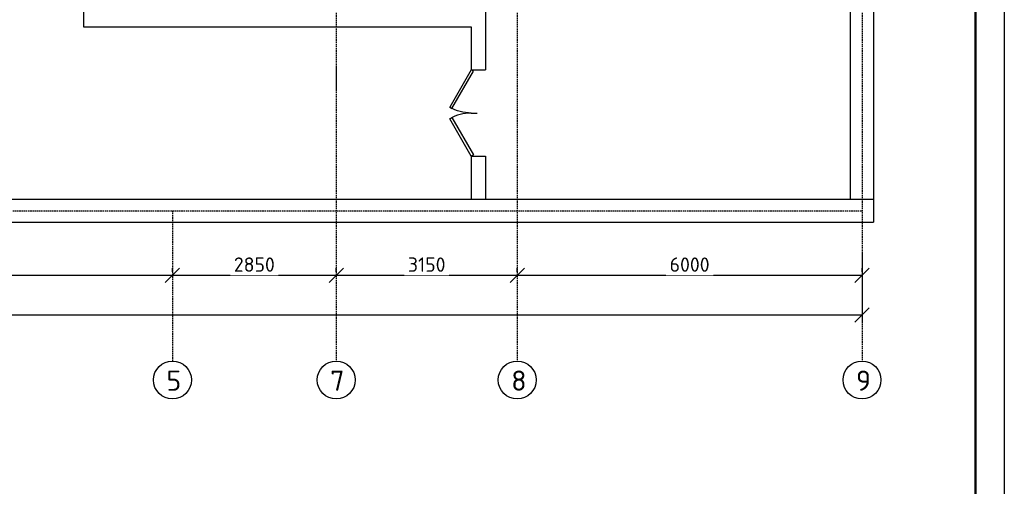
# Model space of a CAD drawing. Header units: inches. Extents: x 8001 to 766003, y -84601 to 563258.
# Tile 105 of 188: x 236371 to 253506, y 496898 to 505022. Entities that reach past the tile are written whole.
import ezdxf

# ---------------------------------------------------------------- set-up
doc = ezdxf.new("R2010")
doc.units = ezdxf.units.IN
doc.header["$MEASUREMENT"] = 0
doc.linetypes.add('Dashed', pattern=[19.05, 12.7, -6.35])
doc.layers.add('PDF_Text', color=7, linetype='Continuous', true_color=0x002eb8)
doc.layers.add('ПЛАН', color=250, linetype='Continuous', lineweight=30)
doc.styles.add('PDF ISOCPEUR', font='isocpeur.ttf')
doc.styles.add('Text style', font='isocpeur.ttf', dxfattribs={"height": 250})
doc.dimstyles.new('Dim Style', dxfattribs={"dimtxt": 250, "dimasz": 250, "dimexe": 125, "dimexo": 62.5, "dimgap": 62.5, "dimtad": 1, "dimdec": 0, "dimtxsty": 'Text style', "dimblk": 'OBLIQUE', "dimcen": 250, "dimclrd": 256, "dimclre": 256, "dimclrt": 256, "dimadec": 0, "dimazin": 0, "dimtfac": 1, "dimtdec": 0, "dimtmove": 0, "dimatfit": 3, "dimldrblk": 'OBLIQUE', "dimfxl": 1, "dimlwd": -1, "dimlwe": -1, "dimarcsym": 0})

# ---------------------------------------------------------------- blocks, each defined once
blk = doc.blocks.new('_Oblique')
at = {"color": 0, "linetype": 'ByBlock', "lineweight": -2}
blk.add_line((-0.5, -0.5), (0.5, 0.5), dxfattribs=at)
blk = doc.blocks.new('*D250')
at = {"transparency": 16777216}
for p, q in [((222297, 262513), (222297, 262575)), ((228297, 262513), (228297, 262575)), ((228297, 262450), (222297, 262450))]:
    blk.add_line(p, q, dxfattribs=at)
at = {"layer": 'Defpoints', "color": 0, "transparency": 16777216}
for p in [(222297, 262450), (222297, 262450), (228297, 262450)]:
    blk.add_point(p, dxfattribs=at)
at = {"transparency": 16777216, "xscale": 250, "yscale": 250, "zscale": 250, "rotation": 180}
blk.add_blockref('_Oblique', (222297, 262450), dxfattribs=at)
at = {"transparency": 16777216, "xscale": 250, "yscale": 250, "zscale": 250}
blk.add_blockref('_Oblique', (228297, 262450), dxfattribs=at)
at = {"transparency": 16777216, "insert": (225297, 262638), "char_height": 250, "attachment_point": 5, "style": 'Text style', "bg_fill": 3, "box_fill_scale": 1.25, "bg_fill_color": 256, "bg_fill_true_color": 13158600, "bg_fill_transparency": 0}
blk.add_mtext('6000', dxfattribs=at)
blk = doc.blocks.new('*D251')
at = {"transparency": 16777216}
for p, q in [((219147, 262513), (219147, 262575)), ((222297, 262513), (222297, 262575)), ((222297, 262450), (219147, 262450))]:
    blk.add_line(p, q, dxfattribs=at)
at = {"layer": 'Defpoints', "color": 0, "transparency": 16777216}
for p in [(219147, 262450), (219147, 262450), (222297, 262450)]:
    blk.add_point(p, dxfattribs=at)
at = {"transparency": 16777216, "xscale": 250, "yscale": 250, "zscale": 250, "rotation": 180}
blk.add_blockref('_Oblique', (219147, 262450), dxfattribs=at)
at = {"transparency": 16777216, "xscale": 250, "yscale": 250, "zscale": 250}
blk.add_blockref('_Oblique', (222297, 262450), dxfattribs=at)
at = {"transparency": 16777216, "insert": (220722, 262638), "char_height": 250, "attachment_point": 5, "style": 'Text style', "bg_fill": 3, "box_fill_scale": 1.25, "bg_fill_color": 256, "bg_fill_true_color": 13158600, "bg_fill_transparency": 0}
blk.add_mtext('3150', dxfattribs=at)
blk = doc.blocks.new('*D252')
at = {"transparency": 16777216}
for p, q in [((216297, 262513), (216297, 262575)), ((219147, 262513), (219147, 262575)), ((219147, 262450), (216297, 262450))]:
    blk.add_line(p, q, dxfattribs=at)
at = {"layer": 'Defpoints', "color": 0, "transparency": 16777216}
for p in [(216297, 262450), (216297, 262450), (219147, 262450)]:
    blk.add_point(p, dxfattribs=at)
at = {"transparency": 16777216, "xscale": 250, "yscale": 250, "zscale": 250, "rotation": 180}
blk.add_blockref('_Oblique', (216297, 262450), dxfattribs=at)
at = {"transparency": 16777216, "xscale": 250, "yscale": 250, "zscale": 250}
blk.add_blockref('_Oblique', (219147, 262450), dxfattribs=at)
at = {"transparency": 16777216, "insert": (217722, 262638), "char_height": 250, "attachment_point": 5, "style": 'Text style', "bg_fill": 3, "box_fill_scale": 1.25, "bg_fill_color": 256, "bg_fill_true_color": 13158600, "bg_fill_transparency": 0}
blk.add_mtext('2850', dxfattribs=at)
blk = doc.blocks.new('*D253')
at = {"transparency": 16777216}
for p, q in [((194767, 262513), (194767, 262575)), ((216297, 262513), (216297, 262575)), ((216297, 262450), (194767, 262450))]:
    blk.add_line(p, q, dxfattribs=at)
at = {"layer": 'Defpoints', "color": 0, "transparency": 16777216}
for p in [(194767, 262450), (194767, 262450), (216297, 262450)]:
    blk.add_point(p, dxfattribs=at)
at = {"transparency": 16777216, "xscale": 250, "yscale": 250, "zscale": 250, "rotation": 180}
blk.add_blockref('_Oblique', (194767, 262450), dxfattribs=at)
at = {"transparency": 16777216, "xscale": 250, "yscale": 250, "zscale": 250}
blk.add_blockref('_Oblique', (216297, 262450), dxfattribs=at)
at = {"transparency": 16777216, "insert": (205532, 262638), "char_height": 250, "attachment_point": 5, "style": 'Text style', "bg_fill": 3, "box_fill_scale": 1.25, "bg_fill_color": 256, "bg_fill_true_color": 13158600, "bg_fill_transparency": 0}
blk.add_mtext('21530', dxfattribs=at)
blk = doc.blocks.new('*D256')
at = {"transparency": 16777216}
for p, q in [((228297, 262857), (228297, 261636)), ((173747, 262114), (173747, 261636)), ((173747, 261761), (228297, 261761))]:
    blk.add_line(p, q, dxfattribs=at)
at = {"layer": 'Defpoints', "color": 0, "transparency": 16777216}
for p in [(228297, 262919), (173747, 262177), (228297, 261761)]:
    blk.add_point(p, dxfattribs=at)
at = {"transparency": 16777216, "xscale": 250, "yscale": 250, "zscale": 250, "rotation": 180}
blk.add_blockref('_Oblique', (173747, 261761), dxfattribs=at)
at = {"transparency": 16777216, "xscale": 250, "yscale": 250, "zscale": 250}
blk.add_blockref('_Oblique', (228297, 261761), dxfattribs=at)
at = {"transparency": 16777216, "insert": (201022, 261949), "char_height": 250, "attachment_point": 5, "style": 'Text style', "bg_fill": 3, "box_fill_scale": 1.25, "bg_fill_color": 256, "bg_fill_true_color": 13158600, "bg_fill_transparency": 0}
blk.add_mtext('54550', dxfattribs=at)
blk = doc.blocks.new('*U284')
at = {"color": 5}
for p, q in [((-30, 0), (-30, 4)), ((0, 0), (0, 4))]:
    blk.add_line(p, q, dxfattribs=at)
blk.add_lwpolyline([(0, 0), (-25.98, -15), (-26.86, -13.48), (-0.88, 1.52)], close=True, dxfattribs=at)
blk.add_arc((0, 0), 30, 180, 210, dxfattribs=at)
blk = doc.blocks.new('fkjhkhk')
for p, q in [((228497.2, 273046.6), (228497.2, 263376.6)), ((221747.2, 272646.6), (221747.2, 266026.6)), ((228097.2, 263776.6), (228097.2, 272646.6)), ((214747.5, 269846.6), (214747.5, 266776.6)), ((214747.5, 266776.6), (221497.2, 266776.6)), ((221497.2, 266776.6), (221497.2, 266026.6)), ((219147.2, 266076.6), (219147.2, 265676.6)), ((221497.2, 264526.6), (221497.2, 263776.6)), ((221747.2, 264526.6), (221747.2, 263776.6)), ((198947.2, 263776.6), (228497.2, 263776.6)), ((194767.2, 263376.6), (228497.2, 263376.6))]:
    blk.add_line(p, q)
at = {"color": 1, "linetype": 'Dashed', "ltscale": 2}
for p, q in [((222297.2, 272846.6), (222297.2, 260958.9)), ((170083.5, 263576.6), (228297.2, 263576.6)), ((216297.2, 263576.6), (216297.2, 260958.9))]:
    blk.add_line(p, q, dxfattribs=at)
at = {"color": 0}
for points in [[(221497.2, 266026.6), (221747.2, 266026.6)], [(221497.2, 264526.6), (221747.2, 264526.6)]]:
    blk.add_lwpolyline(points, dxfattribs=at)
for centre in [(216297.2, 260628.9), (219147.2, 260628.9), (222297.2, 260628.9), (228297.2, 260628.9)]:
    blk.add_circle(centre, 330)
at = {"color": 5, "yscale": 25, "zscale": 25}
for p, xscale, rotation in [((221497.2, 266026.6), -25, 270.0000000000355), ((221497.2, 264526.6), 25, 270.0000000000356)]:
    blk.add_blockref('*U284', p, dxfattribs=dict(at, xscale=xscale, rotation=rotation))
at = {"layer": 'PDF_Text', "color": 0, "style": 'PDF ISOCPEUR'}
for s, p in [('5', (216193.2, 260441.7)), ('7', (219043.2, 260441.7)), ('8', (222193.2, 260441.7)), ('9', (228193.2, 260441.7))]:
    blk.add_text(s, height=351.7, dxfattribs=at).set_placement(p)
dim = blk.add_linear_dim(base=(222297.2, 262450.2), p1=(228297.2, 262450.2), p2=(222297.2, 262450.2), dimstyle='Dim Style', override={"dimtfill": 1, "dimarcsym": 1})
dim.commit()
dim.dimension.update_dxf_attribs({"geometry": '*D250', "text_midpoint": (225297.2, 262637.7)})
dim = blk.add_linear_dim(base=(219147.2, 262450.2), p1=(222297.2, 262450.2), p2=(219147.2, 262450.2), dimstyle='Dim Style', override={"dimtfill": 1, "dimarcsym": 1})
dim.commit()
dim.dimension.update_dxf_attribs({"geometry": '*D251', "text_midpoint": (220722.2, 262637.7)})
dim = blk.add_linear_dim(base=(216297.2, 262450.2), p1=(219147.2, 262450.2), p2=(216297.2, 262450.2), dimstyle='Dim Style', override={"dimtfill": 1, "dimarcsym": 1})
dim.commit()
dim.dimension.update_dxf_attribs({"geometry": '*D252', "text_midpoint": (217722.2, 262637.7)})
at = {"color": 1, "linetype": 'Dashed', "ltscale": 2}
blk.add_line((219147.2, 272846.6), (219147.2, 260958.9), dxfattribs=at)
dim = blk.add_linear_dim(base=(194767.2, 262450.2), p1=(216297.2, 262450.2), p2=(194767.2, 262450.2), dimstyle='Dim Style', override={"dimtfill": 1, "dimarcsym": 1})
dim.commit()
dim.dimension.update_dxf_attribs({"geometry": '*D253', "text_midpoint": (205532.2, 262637.7)})
dim = blk.add_linear_dim(base=(228297.2, 261761.5), p1=(173747.2, 262176.8), p2=(228297.2, 262919.1), dimstyle='Dim Style', override={"dimtfill": 1, "dimarcsym": 1})
dim.commit()
dim.dimension.update_dxf_attribs({"geometry": '*D256', "text_midpoint": (201022.2, 261949)})
blk.add_line((228297.2, 272846.6), (228297.2, 260958.9), dxfattribs=at)

msp = doc.modelspace()

# ---------------------------------------------------------------- linework, layer by layer
at = {"layer": 'ПЛАН', "color": 0}
msp.add_lwpolyline([(189105.77, 517772.808), (253505.77, 517772.808), (253505.77, 475772.808), (189105.77, 475772.808)], close=True, dxfattribs=at)
at = {"layer": 'ПЛАН', "color": 0, "lineweight": 50}
msp.add_lwpolyline([(191105.77, 517272.808), (253005.77, 517272.808), (253005.77, 476272.808), (191105.77, 476272.808)], close=True, dxfattribs=at)

# ---------------------------------------------------------------- next in the draw order: block references
at = {"color": 18, "true_color": 0x000000}
msp.add_blockref('fkjhkhk', (22732.416, 238120.084), dxfattribs=at)

doc.saveas('drawing.dxf')
